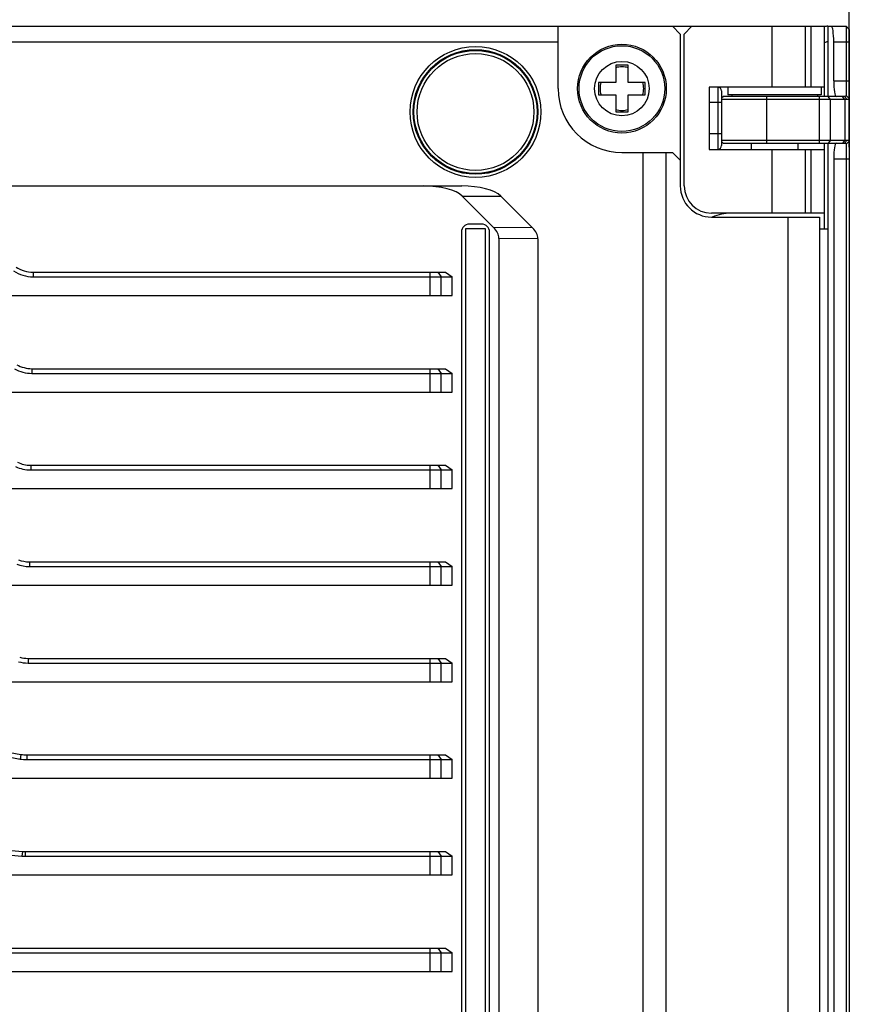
# Model space of a CAD drawing. Header units: millimetres. Extents: x 0 to 420, y 0 to 297.
# Tile 44 of 48: x 267 to 303, y 212 to 254. Entities that reach past the tile are written whole.
import ezdxf

# ---------------------------------------------------------------- set-up
doc = ezdxf.new("R2010")
doc.units = ezdxf.units.MM
doc.header["$LTSCALE"] = 23.1
doc.header["$PDMODE"] = 3
doc.header["$PDSIZE"] = 8
doc.layers.get('0').update_dxf_attribs({"linetype": 'CONTINUOUS'})
doc.layers.get('Defpoints').update_dxf_attribs({"linetype": 'CONTINUOUS'})
doc.layers.add('00_COMPONENTS', color=7, linetype='CONTINUOUS')
doc.layers.add('51__DRAFT_DIMS', color=7, linetype='CONTINUOUS')
doc.styles.get("Standard").update_dxf_attribs({"font": 'simfang.ttf'})
doc.dimstyles.new('DIMSTYLE_1', dxfattribs={"dimtxt": 4, "dimasz": 3, "dimexe": 2.5, "dimexo": 0.5, "dimgap": 1, "dimtad": 1, "dimlfac": 1.5, "dimdsep": 46, "dimtxsty": 'STANDARD', "dimblk": '_FILLED', "dimblk1": '_FILLED', "dimblk2": '_FILLED', "dimcen": 0.09, "dimclrt": 7, "dimazin": 2, "dimtp": 0.3, "dimtm": 0.3, "dimtfac": 1, "dimtofl": 0, "dimtmove": 0, "dimatfit": 3, "dimldrblk": '_FILLED', "dimfxl": 1, "dimtolj": 1, "dimarcsym": 0})

# ---------------------------------------------------------------- blocks, each defined once
blk = doc.blocks.new('_FILLED')
at = {"color": 0, "linetype": 'ByBlock'}
blk.add_solid([(0, 0), (-1, 0.167), (-1, -0.167)], dxfattribs=at)
blk = doc.blocks.new('*D3')
at = {"layer": '51__DRAFT_DIMS', "color": 0, "lineweight": -2}
for p, q in [((236.176, 252.037), (236.176, 264.651)), ((302.843, 248.984), (302.843, 264.651)), ((239.176, 262.151), (299.843, 262.151))]:
    blk.add_line(p, q, dxfattribs=at)
at = {"layer": 'Defpoints', "color": 0}
for p in [(302.843, 262.151), (236.176, 251.537), (302.843, 248.484)]:
    blk.add_point(p, dxfattribs=at)
at = {"layer": '51__DRAFT_DIMS', "color": 0, "linetype": 'ByBlock', "lineweight": -2, "xscale": 3, "yscale": 3, "zscale": 3, "rotation": 180}
blk.add_blockref('_FILLED', (236.176, 262.151), dxfattribs=at)
at = {"layer": '51__DRAFT_DIMS', "color": 0, "linetype": 'ByBlock', "lineweight": -2, "xscale": 3, "yscale": 3, "zscale": 3}
blk.add_blockref('_FILLED', (302.843, 262.151), dxfattribs=at)
at = {"layer": '51__DRAFT_DIMS', "color": 7, "insert": (269.658, 268.484), "char_height": 4, "attachment_point": 2, "line_spacing_factor": 0.9}
blk.add_mtext('\\A1;100', dxfattribs=at)
blk = doc.blocks.new('*D4')
at = {"layer": '51__DRAFT_DIMS', "color": 0, "lineweight": -2}
for p, q in [((231.176, 243.417), (231.176, 272.651)), ((302.843, 248.984), (302.843, 272.651)), ((234.176, 270.151), (299.843, 270.151))]:
    blk.add_line(p, q, dxfattribs=at)
at = {"layer": 'Defpoints', "color": 0}
for p in [(302.843, 270.151), (302.843, 248.484), (231.176, 242.917)]:
    blk.add_point(p, dxfattribs=at)
at = {"layer": '51__DRAFT_DIMS', "color": 0, "linetype": 'ByBlock', "lineweight": -2, "xscale": 3, "yscale": 3, "zscale": 3, "rotation": 180}
blk.add_blockref('_FILLED', (231.176, 270.151), dxfattribs=at)
at = {"layer": '51__DRAFT_DIMS', "color": 0, "linetype": 'ByBlock', "lineweight": -2, "xscale": 3, "yscale": 3, "zscale": 3}
blk.add_blockref('_FILLED', (302.843, 270.151), dxfattribs=at)
at = {"layer": '51__DRAFT_DIMS', "color": 7, "insert": (267.111, 276.484), "char_height": 4, "attachment_point": 2, "line_spacing_factor": 0.9}
blk.add_mtext('\\A1;107.5', dxfattribs=at)

msp = doc.modelspace()

# ---------------------------------------------------------------- linework, layer by layer
at = {"layer": '00_COMPONENTS', "color": 7}
for p, q in [((238.7902, 254.1511), (301.776, 254.1511)), ((290.376, 251.4844), (290.376, 254.1511)), ((295.6093, 253.8178), (295.276, 254.1511)), ((296.1093, 254.1511), (295.776, 253.8178)), ((299.5476, 251.5511), (299.5476, 254.1511)), ((300.9618, 251.5511), (300.9618, 254.1511)), ((301.1902, 254.1511), (301.1902, 251.5511)), ((301.776, 251.1511), (301.776, 254.1511)), ((301.9235, 254.1511), (301.9235, 253.4844)), ((301.9235, 254.1511), (302.7093, 254.1511)), ((301.9426, 251.1511), (301.9426, 254.1511)), ((302.7093, 254.1511), (302.7093, 251.1921)), ((302.8426, 254.0178), (302.7093, 254.1511)), ((295.6093, 253.8178), (295.6093, 247.3178)), ((295.776, 247.3178), (295.776, 253.8178)), ((302.8426, 254.0178), (302.8426, 170.2844)), ((241.576, 253.4844), (290.376, 253.4844)), ((301.9235, 253.4844), (301.9426, 253.4844)), ((302.176, 251.8178), (302.176, 253.4844)), ((302.176, 253.4844), (302.8426, 253.4844)), ((292.8426, 252.4844), (292.8426, 251.7511)), ((293.376, 252.4844), (292.8426, 252.4844)), ((293.376, 251.7511), (293.376, 252.4844)), ((292.1093, 251.7511), (292.1093, 251.2178)), ((292.8426, 251.7511), (292.1093, 251.7511)), ((294.1093, 251.7511), (293.376, 251.7511)), ((294.1093, 251.2178), (294.1093, 251.7511)), ((302.176, 251.8178), (302.8426, 251.8178)), ((292.1093, 251.2178), (292.8426, 251.2178)), ((292.8426, 251.2178), (292.8426, 250.4844)), ((293.376, 250.4844), (293.376, 251.2178)), ((293.376, 251.2178), (294.1093, 251.2178)), ((296.8426, 251.5511), (296.8426, 248.8844)), ((301.776, 251.5511), (296.8426, 251.5511)), ((297.2093, 251.5511), (297.2093, 248.8844)), ((297.376, 251.3844), (297.376, 249.0511)), ((297.6426, 251.5511), (297.6426, 251.2178)), ((301.6426, 251.2178), (297.6426, 251.2178)), ((297.8093, 251.2178), (297.8093, 251.1511)), ((301.476, 251.2178), (301.476, 251.1511)), ((301.6426, 251.5511), (301.6426, 251.2178)), ((302.8426, 251.0669), (302.7093, 251.1921)), ((297.376, 250.8844), (296.8426, 250.8844)), ((297.376, 251.0844), (297.4426, 251.1511)), ((302.7463, 251.0178), (297.376, 251.0178)), ((302.6323, 251.1511), (297.4426, 251.1511)), ((299.3093, 249.1511), (299.3093, 251.1511)), ((301.5665, 249.1511), (301.5665, 251.1511)), ((302.0379, 251.0178), (301.9436, 251.1511)), ((302.0379, 249.2844), (302.0379, 251.0178)), ((302.6474, 251.0178), (302.5531, 251.1511)), ((302.7463, 251.0178), (302.6323, 251.1511)), ((302.6474, 251.0178), (302.6474, 249.2844)), ((292.8426, 250.4844), (293.376, 250.4844)), ((297.376, 249.5511), (296.8426, 249.5511)), ((297.376, 249.2844), (302.7463, 249.2844)), ((297.376, 249.2178), (297.4426, 249.1511)), ((297.4426, 249.1511), (302.6323, 249.1511)), ((298.6426, 249.1511), (298.6426, 248.8844)), ((300.6426, 249.1511), (300.6426, 248.8844)), ((301.776, 245.4844), (301.776, 249.1511)), ((301.9426, 175.1511), (301.9426, 249.1511)), ((302.0379, 249.2844), (301.9436, 249.1511)), ((302.6474, 249.2844), (302.5531, 249.1511)), ((302.7463, 249.2844), (302.6323, 249.1511)), ((302.8426, 249.2353), (302.7093, 249.1101)), ((302.7093, 249.1101), (302.7093, 175.1921)), ((293.1093, 248.7511), (295.276, 248.7511)), ((294.009, 248.7511), (294.009, 175.5511)), ((295.004, 175.5511), (295.004, 248.7511)), ((295.6093, 248.4178), (295.276, 248.7511)), ((296.8426, 248.8844), (301.776, 248.8844)), ((299.5476, 246.1511), (299.5476, 248.8844)), ((300.9618, 246.1511), (300.9618, 248.8844)), ((301.1902, 248.8844), (301.1902, 246.1511)), ((302.176, 248.4844), (302.176, 175.8178)), ((302.176, 248.4844), (302.8426, 248.4844)), ((236.176, 247.3178), (286.2589, 247.3178)), ((287.6144, 245.546), (286.2754, 246.885)), ((286.2754, 246.885), (287.9253, 246.885)), ((289.2811, 245.5292), (287.9253, 246.885)), ((301.776, 246.1511), (296.9426, 246.1511)), ((296.9426, 245.9844), (301.5712, 245.9844)), ((300.2148, 245.9844), (300.2148, 178.3178)), ((301.5699, 245.9844), (301.5699, 178.3178)), ((301.5712, 245.9844), (301.5712, 178.3178)), ((286.2426, 245.3511), (286.2426, 178.9511)), ((286.4093, 245.4844), (286.4093, 178.8178)), ((287.276, 245.4844), (286.4093, 245.4844)), ((287.1093, 245.6844), (286.576, 245.6844)), ((287.276, 178.8178), (287.276, 245.4844)), ((287.4426, 178.9511), (287.4426, 245.3511)), ((289.2811, 245.5292), (287.6144, 245.546)), ((301.5712, 245.4844), (301.9426, 245.4844)), ((287.8426, 245.0762), (287.8426, 179.226)), ((289.5093, 245.0594), (287.8426, 245.0762)), ((289.5093, 245.0594), (289.5093, 179.2428)), ((267.9063, 243.6311), (267.9063, 243.4311)), ((267.9063, 243.6311), (285.5598, 243.6311)), ((284.8998, 242.6311), (284.8998, 243.6311)), ((285.2298, 243.6311), (285.3712, 243.4311)), ((285.5598, 243.6311), (285.8426, 243.4311)), ((267.9063, 243.4311), (285.8426, 243.4311)), ((285.3712, 242.6311), (285.3712, 243.4311)), ((285.8426, 242.6311), (285.8426, 243.4311)), ((236.176, 242.6311), (285.8426, 242.6311)), ((267.8572, 239.4978), (267.8572, 239.2978)), ((267.8572, 239.4978), (285.5598, 239.4978)), ((284.8998, 238.4978), (284.8998, 239.4978)), ((285.2298, 239.4978), (285.3712, 239.2978)), ((285.5598, 239.4978), (285.8426, 239.2978)), ((267.8572, 239.2978), (285.8426, 239.2978)), ((285.3712, 238.4978), (285.3712, 239.2978)), ((285.8426, 238.4978), (285.8426, 239.2978)), ((236.176, 238.4978), (285.8426, 238.4978)), ((267.8051, 235.3644), (267.8051, 235.1644)), ((267.8051, 235.3644), (285.5598, 235.3644)), ((267.8051, 235.1644), (285.8426, 235.1644)), ((284.8998, 234.3644), (284.8998, 235.3644)), ((285.2298, 235.3644), (285.3712, 235.1644)), ((285.3712, 234.3644), (285.3712, 235.1644)), ((285.5598, 235.3644), (285.8426, 235.1644)), ((285.8426, 234.3644), (285.8426, 235.1644)), ((236.176, 234.3644), (285.8426, 234.3644)), ((267.7501, 231.2311), (267.7501, 231.0311)), ((267.7501, 231.2311), (285.5598, 231.2311)), ((267.7501, 231.0311), (285.8426, 231.0311)), ((284.8998, 230.2311), (284.8998, 231.2311)), ((285.2298, 231.2311), (285.3712, 231.0311)), ((285.3712, 230.2311), (285.3712, 231.0311)), ((285.5598, 231.2311), (285.8426, 231.0311)), ((285.8426, 230.2311), (285.8426, 231.0311)), ((236.176, 230.2311), (285.8426, 230.2311)), ((267.6925, 227.0978), (267.6925, 226.8978)), ((267.6925, 227.0978), (285.5598, 227.0978)), ((267.6925, 226.8978), (285.8426, 226.8978)), ((284.8998, 226.0978), (284.8998, 227.0978)), ((285.2298, 227.0978), (285.3712, 226.8978)), ((285.3712, 226.0978), (285.3712, 226.8978)), ((285.5598, 227.0978), (285.8426, 226.8978)), ((285.8426, 226.0978), (285.8426, 226.8978)), ((236.176, 226.0978), (285.8426, 226.0978)), ((266.5029, 222.9488), (267.3513, 222.7905)), ((266.5396, 223.1454), (267.388, 222.9871)), ((267.388, 222.9871), (267.3513, 222.7905)), ((267.6327, 222.9644), (267.6327, 222.7644)), ((267.6327, 222.9644), (285.5598, 222.9644)), ((284.8998, 221.9644), (284.8998, 222.9644)), ((285.2298, 222.9644), (285.3712, 222.7644)), ((285.5598, 222.9644), (285.8426, 222.7644)), ((267.6327, 222.7644), (285.8426, 222.7644)), ((285.3712, 221.9644), (285.3712, 222.7644)), ((285.8426, 221.9644), (285.8426, 222.7644)), ((236.176, 221.9644), (285.8426, 221.9644)), ((266.5062, 218.7239), (267.4289, 218.6377)), ((266.5248, 218.923), (267.4475, 218.8369)), ((267.4475, 218.8369), (267.4289, 218.6377)), ((267.5714, 218.8311), (267.5714, 218.6311)), ((267.5714, 218.8311), (285.5598, 218.8311)), ((284.8998, 217.8311), (284.8998, 218.8311)), ((285.2298, 218.8311), (285.3712, 218.6311)), ((285.5598, 218.8311), (285.8426, 218.6311)), ((267.5714, 218.6311), (285.8426, 218.6311)), ((285.3712, 217.8311), (285.3712, 218.6311)), ((285.8426, 217.8311), (285.8426, 218.6311)), ((236.176, 217.8311), (285.8426, 217.8311)), ((242.671, 214.6978), (285.5598, 214.6978)), ((284.8998, 213.6978), (284.8998, 214.6978)), ((285.2298, 214.6978), (285.3712, 214.4978)), ((285.5598, 214.6978), (285.8426, 214.4978)), ((242.671, 214.4978), (285.8426, 214.4978)), ((285.3712, 213.6978), (285.3712, 214.4978)), ((285.8426, 213.6978), (285.8426, 214.4978)), ((236.176, 213.6978), (285.8426, 213.6978))]:
    msp.add_line(p, q, dxfattribs=at)
for centre, radius in [((286.8426, 250.4844), 2.8), ((293.1093, 251.4844), 1.9), ((293.1093, 251.4844), 1.8333), ((286.8426, 250.4844), 2.6667), ((286.8426, 250.4844), 2.6333), ((286.8426, 250.4844), 2.5), ((293.1093, 251.4844), 1.1667)]:
    msp.add_circle(centre, radius, dxfattribs=at)
for centre, radius, start, end in [((301.9235, 253.1511), 1, 90, 98.48678), ((301.9235, 253.1511), 0.3333, 90, 116.27822), ((293.1093, 251.4844), 0.9333, 73.39845, 106.60155), ((293.1093, 251.4844), 0.9333, 163.39845, 196.60155), ((293.1093, 251.4844), 0.9333, 343.39845, 16.60155), ((293.1093, 251.4844), 2.7333, 180, 270), ((297.2093, 251.3844), 0.1667, 0, 90), ((293.1093, 251.4844), 0.9333, 253.39845, 286.60155), ((297.2093, 249.0511), 0.1667, 270, 360), ((296.9426, 247.3178), 1.3333, 180, 270), ((296.9426, 247.3178), 1.1667, 180, 270), ((297.776, 244.1511), 2, 90, 113.53581), ((286.576, 245.3511), 0.3333, 90, 180), ((287.1093, 245.3511), 0.3333, 0, 90), ((267.9063, 244.9644), 1.5333, 236.84208, 270), ((267.9063, 244.9644), 1.3333, 236.84208, 270), ((267.8572, 240.8311), 1.5333, 240.75117, 270), ((267.8572, 240.8311), 1.3333, 240.75117, 270), ((267.8051, 236.6978), 1.5333, 244.98311, 270), ((267.8051, 236.6978), 1.3333, 244.98311, 270), ((267.7501, 232.5644), 1.5333, 249.52772, 270), ((267.7501, 232.5644), 1.3333, 249.52772, 270), ((267.6925, 228.4311), 1.3333, 254.35775, 270), ((267.6925, 228.4311), 1.5333, 254.35775, 270), ((267.6327, 224.2978), 1.3333, 259.42648, 270), ((267.6327, 224.2978), 1.5333, 259.42648, 270), ((267.5714, 220.1644), 1.3333, 264.66784, 270), ((267.5714, 220.1644), 1.5333, 264.66784, 270)]:
    msp.add_arc(centre, radius, start, end, dxfattribs=at)
for centre, major_axis, ratio, start_param, end_param in [((302.0745, 253.4844), (0, 0.6667), 0.1521739, -1.5707963, 0), ((302.2774, 251.8178), (0, 0.6667), 0.1521739, 1.5707963, 3.1415927), ((302.2774, 248.4844), (0, 0.6667), 0.1521739, 0, 1.5707963), ((284.609, 246.6511), (1.7795, 0), 0.3746343, 0.35845, 1.5707963), ((286.2589, 246.6511), (1.7795, 0), 0.3746343, 0.35845, 1.5707963), ((284.2525, 245.1073), (-3.5901, 0.0361), 0.3713745, -3.1378602, -2.7793938), ((285.9192, 245.0906), (3.5901, -0.0361), 0.3713745, 0.0037325, 0.3621988)]:
    msp.add_ellipse(centre, major_axis=major_axis, ratio=ratio, start_param=start_param, end_param=end_param, dxfattribs=at)
for points, knots in [([(302.7093, 251.1921), (302.7093, 251.1857), (302.7073, 251.1758), (302.6989, 251.166), (302.6903, 251.1602), (302.6794, 251.156), (302.6599, 251.1518), (302.6438, 251.1511), (302.6323, 251.1511)], [0, 0, 0, 0, 0.1957941, 0.2891791, 0.3908594, 0.5084536, 0.6472031, 1, 1, 1, 1]), ([(302.8426, 251.0669), (302.8426, 251.0629), (302.8418, 251.0551), (302.8373, 251.0443), (302.8296, 251.0355), (302.8189, 251.0287), (302.8052, 251.0236), (302.7808, 251.0186), (302.7607, 251.0178), (302.7463, 251.0178)], [0, 0, 0, 0, 0.1004045, 0.1922534, 0.2843653, 0.3857627, 0.5038586, 0.6437718, 1, 1, 1, 1]), ([(302.6323, 249.1511), (302.6438, 249.1511), (302.6599, 249.1505), (302.6794, 249.1462), (302.6904, 249.142), (302.6989, 249.1362), (302.7073, 249.1264), (302.7093, 249.1165), (302.7093, 249.1101)], [0, 0, 0, 0, 0.3534366, 0.4920715, 0.6095478, 0.7113287, 0.8048522, 1, 1, 1, 1]), ([(302.7463, 249.2844), (302.7607, 249.2844), (302.7809, 249.2837), (302.8052, 249.2786), (302.8189, 249.2735), (302.8296, 249.2666), (302.8373, 249.2578), (302.8418, 249.2471), (302.8426, 249.2393), (302.8426, 249.2353)], [0, 0, 0, 0, 0.3568811, 0.4966807, 0.6146578, 0.7161533, 0.8083964, 0.9001075, 1, 1, 1, 1])]:
    msp.add_open_spline(points, degree=3, knots=knots, dxfattribs=at)

# ---------------------------------------------------------------- dimensions: what is measured, and where the dimension line sits
at = {"layer": '51__DRAFT_DIMS', "color": 7}
for base, p1, picture, middle in [((302.8426, 270.1511), (231.176, 242.9173), '*D4', (267.1109, 270.1511)), ((302.8426, 262.1511), (236.176, 251.5369), '*D3', (269.6578, 262.1511))]:
    dim = msp.add_linear_dim(base=base, p1=p1, p2=(302.8426, 248.4844), dimstyle='DIMSTYLE_1', dxfattribs=at)
    dim.commit()
    dim.dimension.update_dxf_attribs({"geometry": picture, "text_midpoint": middle, "dimtype": 160})

doc.saveas('drawing.dxf')
